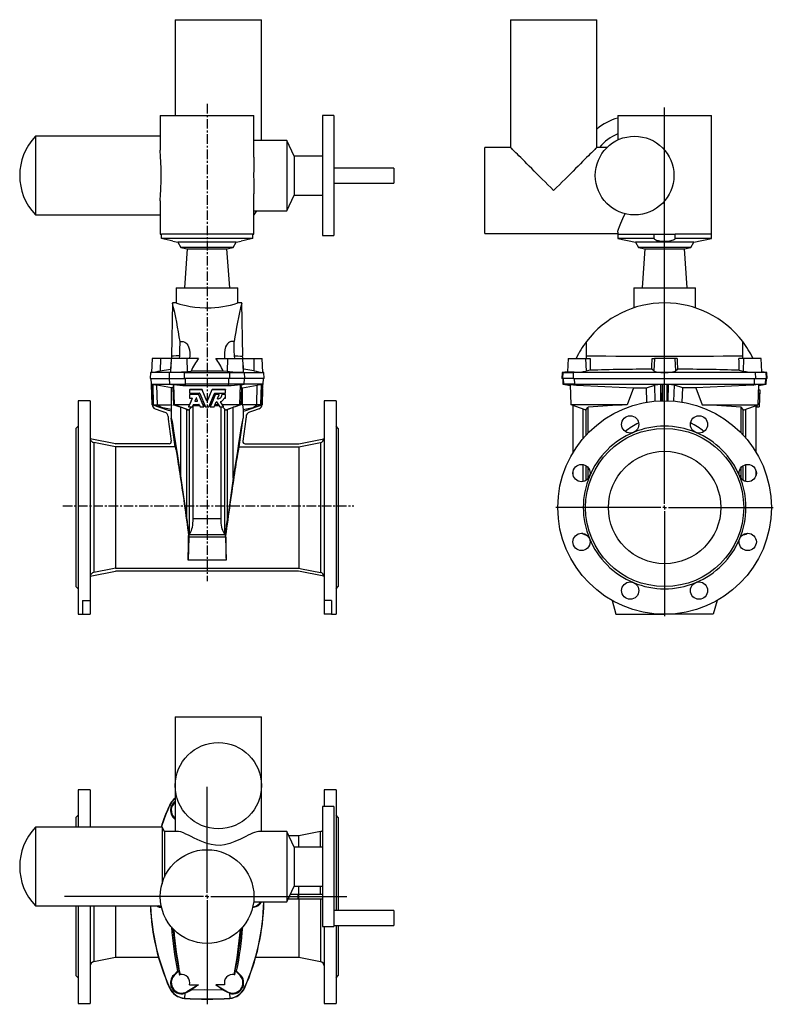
# Model space of a CAD drawing. Extents: x -9.7 to 29.9, y -9 to 42.7.
import ezdxf

# ---------------------------------------------------------------- set-up
doc = ezdxf.new("R2010")
doc.units = 0
doc.linetypes.add('CENTERX2', pattern=[0.8, 0.5, -0.1, 0.1, -0.1])
doc.layers.get('0').update_dxf_attribs({"linetype": 'CONTINUOUS'})
doc.layers.add('FORMAT', color=7, linetype='CONTINUOUS')

# ---------------------------------------------------------------- blocks, each defined once
blk = doc.blocks.new('SW_CENTERMARKSYMBOL_0')
at = {"layer": 'FORMAT', "color": 0}
for p, q in [((0, 0.197), (0, 21.022)), ((-0.197, 0), (-5.709, 0)), ((0, 0), (-0.098, 0)), ((0, 0), (0, 0.098)), ((0, 0), (0, -0.098)), ((0, 0), (0.098, 0)), ((0.197, 0), (5.709, 0)), ((0, -0.197), (0, -5.709))]:
    blk.add_line(p, q, dxfattribs=at)
blk = doc.blocks.new('SW_CENTERMARKSYMBOL_1')
at = {"layer": 'FORMAT', "color": 0}
for p, q in [((0, 0.197), (0, 5.767)), ((-0.197, 0), (-7.483, 0)), ((0, 0), (-0.098, 0)), ((0, 0), (0, 0.098)), ((0, 0), (0, -0.098)), ((0, 0), (0.098, 0)), ((0.197, 0), (7.344, 0)), ((0, -0.197), (0, -5.662))]:
    blk.add_line(p, q, dxfattribs=at)

msp = doc.modelspace()

# ---------------------------------------------------------------- linework, layer by layer
at = {"color": 7, "linetype": 'CONTINUOUS'}
for p, q in [((-1.486, 42.699), (-1.486, 37.66)), ((-1.486, 42.699), (3.042, 42.699)), ((3.042, 36.359), (3.042, 42.699)), ((16.126, 42.699), (16.126, 35.986)), ((16.126, 42.699), (20.654, 42.699)), ((20.654, 35.986), (20.654, 42.699)), ((-2.273, 37.66), (-2.273, 35.847)), ((-2.273, 37.66), (2.648, 37.66)), ((2.648, 35.469), (2.648, 37.66)), ((6.841, 37.66), (6.25, 37.66)), ((6.25, 37.66), (6.25, 31.36)), ((6.841, 37.66), (6.841, 31.36)), ((21.756, 37.66), (21.756, 36.378)), ((21.756, 37.66), (26.678, 37.66)), ((26.678, 31.439), (26.678, 37.66)), ((-2.273, 36.577), (-8.826, 36.577)), ((-8.826, 36.577), (-8.826, 32.443)), ((4.375, 36.359), (2.648, 36.359)), ((4.757, 35.536), (4.375, 36.359)), ((4.375, 36.359), (4.375, 32.662)), ((16.126, 35.986), (14.768, 35.986)), ((14.768, 31.459), (14.768, 35.986)), ((21.196, 35.986), (20.654, 35.986)), ((6.25, 35.536), (4.757, 35.536)), ((4.757, 35.536), (4.757, 33.484)), ((9.991, 34.904), (6.841, 34.904)), ((9.991, 34.904), (9.991, 34.116)), ((6.841, 34.116), (9.991, 34.116)), ((-2.273, 33.178), (-2.273, 31.439)), ((2.648, 31.439), (2.648, 33.552)), ((4.375, 32.662), (4.757, 33.484)), ((4.757, 33.484), (6.25, 33.484)), ((2.648, 32.662), (2.778, 32.662)), ((2.778, 32.662), (4.375, 32.662)), ((-8.826, 32.443), (-2.273, 32.443)), ((-2.273, 31.439), (-2.211, 31.439)), ((-2.211, 31.203), (-2.211, 31.439)), ((2.586, 31.203), (-2.211, 31.203)), ((-1.604, 31.061), (-1.347, 31.006)), ((1.722, 31.006), (1.979, 31.061)), ((2.586, 31.439), (2.648, 31.439)), ((2.586, 31.203), (2.586, 31.439)), ((6.25, 31.36), (6.841, 31.36)), ((14.768, 31.459), (21.756, 31.459)), ((21.756, 31.542), (21.756, 31.439)), ((21.756, 31.439), (21.756, 31.203)), ((21.756, 31.203), (22.682, 31.006)), ((23.669, 31.203), (21.756, 31.203)), ((23.669, 31.203), (23.668, 31.191)), ((23.669, 31.439), (24.765, 31.439)), ((23.669, 31.203), (23.669, 31.439)), ((24.765, 31.203), (24.765, 31.439)), ((24.766, 31.191), (24.765, 31.203)), ((26.678, 31.203), (24.765, 31.203)), ((25.751, 31.006), (26.678, 31.203)), ((26.678, 31.203), (26.678, 31.439)), ((-1.347, 31.006), (-1.188, 30.731)), ((1.722, 31.006), (-1.347, 31.006)), ((-1.188, 30.731), (-0.856, 30.66)), ((1.563, 30.731), (-1.188, 30.731)), ((-0.856, 30.66), (-1, 28.605)), ((-0.856, 30.66), (1.231, 30.66)), ((1.231, 30.66), (1.563, 30.731)), ((1.374, 28.605), (1.231, 30.66)), ((1.563, 30.731), (1.722, 31.006)), ((22.682, 31.006), (22.842, 30.731)), ((24.217, 31.006), (22.682, 31.006)), ((22.842, 30.731), (23.174, 30.66)), ((24.217, 30.731), (22.842, 30.731)), ((23.174, 30.66), (23.03, 28.605)), ((23.174, 30.66), (25.26, 30.66)), ((25.751, 31.006), (24.217, 31.006)), ((25.592, 30.731), (24.217, 30.731)), ((25.26, 30.66), (25.592, 30.731)), ((25.404, 28.605), (25.26, 30.66)), ((25.592, 30.731), (25.751, 31.006)), ((-1.435, 28.605), (-1.435, 27.817)), ((-1.435, 28.605), (1.81, 28.605)), ((1.81, 27.817), (1.81, 28.605)), ((22.595, 28.605), (22.595, 27.557)), ((22.595, 28.605), (25.839, 28.605)), ((25.839, 27.555), (25.839, 28.605)), ((-1.632, 27.817), (-1.681, 25.013)), ((-1.433, 27.817), (-1.631, 27.817)), ((2.006, 27.817), (1.81, 27.817)), ((2.056, 25.013), (2.007, 27.817)), ((-2.699, 24.904), (-2.738, 24.165)), ((-2.268, 24.904), (-2.699, 24.904)), ((-1.695, 24.904), (-2.268, 24.904)), ((-1.695, 24.904), (-1.733, 24.181)), ((-0.879, 24.904), (-1.695, 24.904)), ((-1.262, 24.904), (-1.247, 25.043)), ((-0.264, 24.904), (-0.879, 24.904)), ((0.639, 24.904), (1.254, 24.904)), ((1.254, 24.904), (2.07, 24.904)), ((1.637, 24.904), (1.622, 25.043)), ((2.108, 24.181), (2.07, 24.904)), ((2.07, 24.904), (2.643, 24.904)), ((2.643, 24.904), (3.074, 24.904)), ((3.113, 24.165), (3.074, 24.904)), ((19.145, 24.904), (19.108, 24.19)), ((19.145, 24.904), (20.067, 24.904)), ((20.067, 24.904), (20.313, 24.904)), ((20.108, 24.904), (20.112, 25.043)), ((23.56, 24.904), (23.685, 24.904)), ((24.749, 24.904), (23.685, 24.904)), ((24.874, 24.904), (24.749, 24.904)), ((28.367, 24.904), (28.12, 24.904)), ((28.326, 24.904), (28.322, 25.043)), ((29.289, 24.904), (28.367, 24.904)), ((29.326, 24.19), (29.289, 24.904)), ((-2.275, 24.244), (-1.738, 24.337)), ((-1.738, 24.337), (-1.725, 24.335)), ((2.113, 24.337), (2.1, 24.335)), ((2.65, 24.244), (2.113, 24.337)), ((23.651, 24.244), (23.542, 24.337)), ((24.783, 24.244), (24.892, 24.337)), ((-2.788, 24.156), (-2.805, 23.841)), ((-2.805, 23.841), (-1.794, 23.841)), ((-2.737, 24.165), (-2.788, 24.156)), ((-1.779, 24.156), (-2.788, 24.156)), ((-2.767, 23.841), (-2.751, 23.543)), ((-1.794, 23.841), (-1.001, 23.841)), ((-1, 24.156), (-1.779, 24.156)), ((1.376, 23.841), (-1.001, 23.841)), ((-1, 24.156), (1.375, 24.156)), ((-0.981, 24.2), (-0.861, 24.211)), ((-0.861, 24.211), (-0.657, 24.234)), ((1.236, 24.211), (1.032, 24.234)), ((1.356, 24.2), (1.236, 24.211)), ((1.375, 24.156), (2.154, 24.156)), ((2.169, 23.841), (1.376, 23.841)), ((2.154, 24.156), (3.163, 24.156)), ((3.18, 23.841), (2.169, 23.841)), ((3.163, 24.156), (3.112, 24.165)), ((3.126, 23.543), (3.142, 23.841)), ((3.18, 23.841), (3.163, 24.156)), ((18.84, 24.156), (18.823, 23.841)), ((18.868, 23.841), (18.823, 23.841)), ((19.109, 24.203), (18.84, 24.156)), ((18.84, 24.156), (18.885, 24.156)), ((18.863, 23.841), (18.878, 23.543)), ((19.428, 23.841), (18.868, 23.841)), ((18.885, 24.156), (19.435, 24.156)), ((19.428, 23.841), (29.005, 23.841)), ((28.999, 24.156), (19.435, 24.156)), ((20.299, 24.281), (20.092, 24.235)), ((28.135, 24.281), (28.342, 24.235)), ((29.549, 24.156), (28.999, 24.156)), ((29.005, 23.841), (29.566, 23.841)), ((29.594, 24.156), (29.325, 24.203)), ((29.549, 24.156), (29.594, 24.156)), ((29.556, 23.543), (29.571, 23.841)), ((29.611, 23.841), (29.566, 23.841)), ((29.611, 23.841), (29.594, 24.156)), ((-2.751, 23.543), (-2.737, 23.54)), ((-2.751, 23.543), (-1.766, 23.543)), ((-2.671, 23.529), (-2.737, 23.54)), ((-2.692, 22.463), (-2.737, 23.54)), ((-2.728, 23.322), (-2.697, 22.465)), ((-2.669, 23.528), (-2.671, 23.529)), ((-2.671, 23.529), (-2.64, 22.463)), ((-1.674, 23.36), (-2.444, 23.491)), ((-1.766, 23.543), (-0.948, 23.543)), ((-1.676, 22.463), (-1.674, 23.36)), ((-1.618, 23.365), (-1.674, 23.36)), ((-1.618, 23.365), (-1.581, 22.463)), ((-1.566, 23.535), (-1.571, 23.505)), ((-1.529, 22.463), (-1.566, 23.535)), ((1.323, 23.543), (-0.948, 23.543)), ((2.141, 23.543), (1.323, 23.543)), ((1.904, 22.463), (1.941, 23.535)), ((1.941, 23.535), (1.946, 23.505)), ((1.993, 23.365), (1.956, 22.463)), ((1.993, 23.365), (2.049, 23.36)), ((2.049, 23.36), (2.819, 23.491)), ((2.051, 22.463), (2.049, 23.36)), ((3.126, 23.543), (2.141, 23.543)), ((3.046, 23.529), (3.015, 22.463)), ((3.044, 23.528), (3.046, 23.529)), ((3.046, 23.529), (3.112, 23.54)), ((3.067, 22.463), (3.112, 23.54)), ((3.103, 23.322), (3.072, 22.465)), ((3.112, 23.54), (3.126, 23.543)), ((18.878, 23.543), (19.269, 23.474)), ((18.878, 23.543), (18.919, 23.543)), ((19.498, 23.543), (18.919, 23.543)), ((19.267, 23.535), (19.583, 23.505)), ((19.304, 22.463), (19.267, 23.535)), ((19.498, 23.543), (28.936, 23.543)), ((22.578, 23.365), (22.25, 22.463)), ((22.578, 23.365), (23.261, 23.36)), ((23.261, 23.36), (23.7, 23.491)), ((23.292, 22.603), (23.261, 23.36)), ((24.019, 23.528), (24.031, 23.529)), ((24.061, 22.677), (24.031, 23.54)), ((24.099, 23.54), (24.099, 22.678)), ((24.335, 23.54), (24.335, 22.678)), ((24.373, 22.677), (24.403, 23.54)), ((24.415, 23.528), (24.403, 23.529)), ((25.173, 23.36), (24.734, 23.491)), ((25.142, 22.603), (25.173, 23.36)), ((25.856, 23.365), (25.173, 23.36)), ((25.856, 23.365), (26.184, 22.463)), ((29.167, 23.535), (28.851, 23.505)), ((28.936, 23.543), (29.515, 23.543)), ((29.129, 22.463), (29.167, 23.535)), ((29.165, 23.474), (29.556, 23.543)), ((29.556, 23.543), (29.515, 23.543)), ((-0.603, 22.799), (-0.782, 22.366)), ((-0.603, 22.801), (-0.743, 22.463)), ((-0.732, 23.252), (-0.732, 23.25)), ((-0.732, 23.25), (-0.732, 23.08)), ((-0.732, 22.994), (-0.732, 22.992)), ((-0.732, 22.992), (-0.732, 22.822)), ((-0.077, 23.262), (-0.722, 23.262)), ((-0.077, 23.26), (-0.722, 23.26)), ((-0.722, 23.071), (-0.203, 23.071)), ((-0.25, 23.003), (-0.722, 23.003)), ((-0.25, 23.001), (-0.722, 23.001)), ((-0.722, 22.812), (-0.611, 22.812)), ((-0.39, 22.819), (-0.45, 22.673)), ((-0.312, 22.673), (-0.372, 22.819)), ((-0.019, 22.463), (-0.241, 22.997)), ((0.02, 22.366), (-0.241, 22.995)), ((-0.194, 23.065), (0.098, 22.359)), ((0.179, 22.66), (-0.068, 23.256)), ((0.179, 22.658), (-0.068, 23.254)), ((0.443, 23.256), (0.196, 22.66)), ((0.443, 23.254), (0.196, 22.658)), ((0.277, 22.359), (0.569, 23.065)), ((0.616, 22.995), (0.355, 22.366)), ((0.616, 22.997), (0.394, 22.463)), ((1.148, 23.262), (0.452, 23.262)), ((1.148, 23.26), (0.452, 23.26)), ((0.578, 23.071), (1.148, 23.071)), ((0.809, 23.003), (0.625, 23.003)), ((0.809, 23.001), (0.625, 23.001)), ((0.735, 22.789), (0.817, 22.988)), ((0.818, 22.992), (0.818, 22.994)), ((0.959, 22.994), (0.959, 22.992)), ((1.148, 23.003), (0.969, 23.003)), ((1.148, 23.001), (0.969, 23.001)), ((1.094, 22.812), (1.148, 22.812)), ((1.158, 23.252), (1.158, 23.25)), ((1.158, 23.08), (1.158, 23.25)), ((1.158, 22.994), (1.158, 22.992)), ((1.158, 22.822), (1.158, 22.992)), ((29.142, 22.814), (29.201, 22.812)), ((29.148, 23.003), (29.207, 23.001)), ((29.151, 23.073), (29.21, 23.071)), ((29.157, 23.262), (29.216, 23.26)), ((29.2, 22.799), (29.185, 22.366)), ((29.207, 22.992), (29.201, 22.822)), ((29.21, 23.065), (29.207, 23.001)), ((29.216, 23.25), (29.21, 23.08)), ((-5.954, 22.679), (-6.584, 22.679)), ((-6.584, 22.679), (-6.584, 11.459)), ((-5.954, 22.679), (-5.954, 12.18)), ((-1.848, 22.161), (-2.692, 22.463)), ((-2.64, 22.463), (-2.632, 22.463)), ((-2.368, 22.365), (-2.64, 22.463)), ((-2.632, 22.463), (-2.426, 22.463)), ((-2.541, 22.251), (-2.198, 22.128)), ((-2.426, 22.463), (-1.676, 22.463)), ((-1.702, 22.222), (-2.229, 22.319)), ((-1.581, 22.463), (-1.529, 22.463)), ((-0.743, 22.463), (-1.529, 22.463)), ((-0.804, 22.194), (-1.529, 22.463)), ((-0.881, 22.222), (-1.19, 22.334)), ((-1.19, 18.612), (-1.19, 22.334)), ((-0.783, 22.367), (-0.783, 22.362)), ((-0.753, 22.441), (-0.782, 22.37)), ((-0.774, 22.353), (-0.589, 22.353)), ((-0.753, 22.441), (-0.743, 22.463)), ((-0.615, 22.353), (-0.739, 22.229)), ((-0.581, 22.359), (-0.531, 22.479)), ((-0.545, 22.423), (-0.56, 22.408)), ((-0.545, 22.423), (-0.208, 22.423)), ((-0.545, 16.475), (-0.545, 22.423)), ((-0.225, 22.463), (-0.538, 22.463)), ((-0.522, 22.485), (-0.24, 22.485)), ((-0.442, 22.662), (-0.321, 22.662)), ((-0.442, 22.66), (-0.321, 22.66)), ((-0.232, 22.479), (-0.182, 22.359)), ((-0.173, 22.353), (0.011, 22.353)), ((-0.019, 22.463), (-0.01, 22.441)), ((0.055, 22.463), (-0.019, 22.463)), ((0.02, 22.37), (-0.01, 22.441)), ((-0.002, 22.423), (0.072, 22.423)), ((0.021, 22.362), (0.021, 22.367)), ((0.107, 22.353), (0.268, 22.353)), ((0.303, 22.423), (0.377, 22.423)), ((0.394, 22.463), (0.32, 22.463)), ((0.354, 22.367), (0.354, 22.362)), ((0.384, 22.441), (0.355, 22.37)), ((0.364, 22.353), (0.548, 22.353)), ((0.384, 22.441), (0.394, 22.463)), ((0.557, 22.359), (0.665, 22.621)), ((0.583, 22.423), (0.809, 22.423)), ((0.784, 22.463), (0.6, 22.463)), ((0.682, 22.623), (0.851, 22.357)), ((0.859, 22.353), (1.043, 22.353)), ((0.992, 22.463), (0.89, 22.622)), ((1.051, 22.368), (0.89, 22.62)), ((0.92, 16.475), (0.92, 22.353)), ((0.99, 22.353), (1.114, 22.229)), ((1.904, 22.463), (0.992, 22.463)), ((0.992, 22.463), (1.007, 22.441)), ((1.051, 22.372), (1.007, 22.441)), ((1.053, 22.362), (1.053, 22.367)), ((1.179, 22.194), (1.904, 22.463)), ((1.256, 22.222), (1.565, 22.334)), ((1.565, 18.612), (1.565, 22.334)), ((1.956, 22.463), (1.904, 22.463)), ((2.801, 22.463), (2.051, 22.463)), ((2.077, 22.222), (2.604, 22.319)), ((2.223, 22.161), (3.067, 22.463)), ((2.916, 22.251), (2.573, 22.128)), ((2.743, 22.365), (3.015, 22.463)), ((3.007, 22.463), (2.801, 22.463)), ((3.015, 22.463), (3.007, 22.463)), ((6.959, 22.679), (6.329, 22.679)), ((6.329, 22.679), (6.329, 12.18)), ((6.959, 22.679), (6.959, 11.459)), ((22.25, 22.463), (19.304, 22.463)), ((20.043, 22.194), (19.304, 22.463)), ((19.414, 19.968), (19.414, 22.423)), ((20.089, 22.222), (20.201, 22.334)), ((20.201, 20.987), (20.201, 22.334)), ((26.184, 22.463), (29.129, 22.463)), ((28.233, 20.987), (28.233, 22.334)), ((28.345, 22.222), (28.233, 22.334)), ((28.391, 22.194), (29.129, 22.463)), ((29.02, 19.968), (29.02, 22.423)), ((29.07, 22.441), (29.067, 22.37)), ((29.067, 22.357), (29.185, 22.353)), ((-2.198, 22.128), (-2.044, 22.082)), ((-1.86, 21.845), (-1.86, 21.784)), ((-1.702, 22.135), (-1.848, 22.161)), ((-1.702, 22.222), (-1.702, 22.135)), ((-1.702, 22.135), (-1.702, 21.768)), ((-1.489, 20.256), (-1.702, 21.768)), ((1.864, 20.256), (2.077, 21.768)), ((2.077, 22.222), (2.077, 22.135)), ((2.077, 22.135), (2.223, 22.161)), ((2.077, 22.135), (2.077, 21.768)), ((2.235, 21.845), (2.235, 21.784)), ((2.573, 22.128), (2.419, 22.082)), ((-6.584, 21.341), (-6.702, 21.223)), ((-6.702, 21.223), (-6.702, 12.916)), ((-1.854, 21.706), (-1.692, 20.55)), ((2.229, 21.706), (2.067, 20.55)), ((7.077, 21.223), (6.959, 21.341)), ((7.077, 21.223), (7.077, 12.916)), ((-4.623, 20.418), (-5.952, 20.676)), ((-4.627, 20.256), (-5.763, 20.477)), ((-4.627, 20.256), (-4.627, 13.882)), ((-1.489, 20.256), (-4.627, 20.256)), ((-1.809, 20.416), (-4.6, 20.416)), ((1.864, 20.256), (5.002, 20.256)), ((2.184, 20.416), (4.975, 20.416)), ((4.998, 20.418), (6.327, 20.676)), ((5.002, 20.256), (6.138, 20.477)), ((5.002, 20.256), (5.002, 13.882)), ((20.201, 18.612), (20.201, 19.165)), ((28.233, 18.612), (28.233, 19.165)), ((19.414, 18.764), (19.414, 18.99)), ((20.29, 18.763), (20.201, 18.612)), ((28.144, 18.763), (28.233, 18.612)), ((29.02, 18.764), (29.02, 18.99)), ((-1.19, 18.612), (-0.881, 16.427)), ((1.565, 18.612), (1.256, 16.427)), ((20.201, 18.612), (20.2, 18.587)), ((28.233, 18.612), (28.234, 18.587)), ((-0.766, 15.598), (-0.787, 15.596)), ((-0.766, 15.598), (-0.772, 15.508)), ((-0.769, 15.639), (-0.766, 15.598)), ((1.144, 15.639), (1.141, 15.598)), ((1.141, 15.598), (1.162, 15.596)), ((1.141, 15.598), (1.147, 15.508)), ((19.948, 15.675), (19.867, 15.714)), ((20.012, 15.685), (20.006, 15.654)), ((20.056, 15.639), (20.13, 15.619)), ((28.378, 15.639), (28.304, 15.619)), ((28.422, 15.685), (28.428, 15.654)), ((28.486, 15.675), (28.567, 15.714)), ((-0.772, 15.508), (-0.808, 14.307)), ((1.147, 15.508), (-0.772, 15.508)), ((1.147, 15.508), (1.183, 14.307)), ((-5.952, 13.462), (-4.619, 13.721)), ((-4.627, 13.882), (5.002, 13.882)), ((4.979, 13.723), (-4.604, 13.723)), ((6.327, 13.462), (4.994, 13.721)), ((-6.702, 12.916), (-6.584, 12.797)), ((6.959, 12.797), (7.077, 12.916)), ((-6.348, 12.18), (-5.954, 12.18)), ((-6.348, 12.18), (-6.348, 11.459)), ((-5.954, 12.18), (-5.954, 11.459)), ((6.723, 12.18), (6.329, 12.18)), ((6.329, 12.18), (6.329, 11.459)), ((6.723, 12.18), (6.723, 11.459)), ((21.465, 12.18), (21.658, 11.459)), ((26.969, 12.18), (26.776, 11.459)), ((-6.584, 11.459), (-6.348, 11.459)), ((-6.348, 11.459), (-5.954, 11.459)), ((6.723, 11.459), (6.329, 11.459)), ((6.723, 11.459), (6.959, 11.459)), ((21.658, 11.459), (24.217, 11.459)), ((26.776, 11.459), (24.217, 11.459)), ((-1.486, 6.077), (-1.486, 2.454)), ((-1.486, 6.077), (0.778, 6.077)), ((0.778, 6.077), (3.042, 6.077)), ((3.042, 0.051), (3.042, 6.077)), ((-5.954, 2.238), (-6.584, 2.238)), ((-6.584, 2.238), (-6.584, 0.269)), ((-5.954, 2.238), (-5.954, 0.269)), ((-1.486, 2.454), (-1.486, 0.051)), ((6.959, 2.238), (6.329, 2.238)), ((6.329, 2.238), (6.329, 1.352)), ((6.959, 2.238), (6.959, -4.107)), ((6.841, 1.352), (6.25, 1.352)), ((6.25, 1.352), (6.25, -4.947)), ((6.841, 1.352), (6.841, -4.947)), ((-6.584, 0.899), (-6.702, 0.781)), ((-6.702, 0.781), (-6.702, 0.269)), ((-1.486, 0.669), (-1.568, 0.753)), ((-1.543, 0.777), (-1.486, 0.718)), ((7.077, 0.781), (6.959, 0.899)), ((7.077, 0.781), (7.077, -4.107)), ((-2.18, 0.269), (-8.826, 0.269)), ((-8.826, 0.269), (-8.826, -3.864)), ((-2.056, 0.051), (-2.18, 0.269)), ((-2.18, 0.269), (-2.18, -2.703)), ((-1.341, 0.051), (-2.056, 0.051)), ((-2.056, 0.051), (-2.056, -2.362)), ((4.375, 0.051), (2.899, 0.051)), ((4.757, -0.772), (4.375, 0.051)), ((4.375, 0.051), (4.375, -3.646)), ((6.138, 0.038), (5.002, -0.183)), ((5.002, -0.183), (4.484, -0.183)), ((5.002, -0.772), (5.002, -0.183)), ((6.25, -0.772), (4.757, -0.772)), ((4.757, -0.772), (4.757, -2.823)), ((4.375, -3.646), (4.757, -2.823)), ((4.757, -2.823), (6.25, -2.823)), ((5.002, -3.254), (5.002, -2.823)), ((4.448, -3.49), (4.975, -3.49)), ((4.557, -3.254), (4.975, -3.254)), ((4.975, -3.254), (4.998, -3.254)), ((4.975, -3.49), (4.998, -3.49)), ((4.998, -3.254), (6.25, -3.254)), ((4.998, -3.49), (6.25, -3.49)), ((5.002, -3.49), (5.002, -6.561)), ((-8.826, -3.864), (-2.224, -3.864)), ((-6.702, -3.864), (-6.702, -7.526)), ((-6.584, -3.864), (-6.584, -8.983)), ((-5.954, -3.864), (-5.954, -8.983)), ((-4.627, -3.864), (-4.627, -6.561)), ((-2.275, -3.938), (-2.196, -3.954)), ((-2.212, -3.916), (-2.268, -3.905)), ((2.65, -3.938), (2.572, -3.954)), ((2.587, -3.916), (2.643, -3.905)), ((2.633, -3.646), (4.375, -3.646)), ((9.991, -4.107), (6.841, -4.107)), ((9.991, -4.107), (9.991, -4.894)), ((6.25, -4.947), (6.841, -4.947)), ((6.329, -4.947), (6.329, -8.983)), ((6.841, -4.894), (9.991, -4.894)), ((6.959, -4.894), (6.959, -8.983)), ((7.077, -4.894), (7.077, -7.526)), ((-5.763, -6.782), (-4.627, -6.561)), ((-4.627, -6.561), (-2.368, -6.561)), ((2.742, -6.561), (5.002, -6.561)), ((5.002, -6.561), (6.138, -6.782)), ((-6.702, -7.526), (-6.584, -7.644)), ((-1.364, -7.29), (-1.568, -7.498)), ((-1.543, -7.522), (-1.305, -7.276)), ((-1.262, -7.481), (-1.247, -7.477)), ((1.637, -7.481), (1.622, -7.477)), ((1.917, -7.522), (1.68, -7.276)), ((1.739, -7.29), (1.943, -7.498)), ((6.959, -7.644), (7.077, -7.526)), ((-0.264, -8.016), (-0.879, -8.371)), ((-0.734, -8.016), (-0.264, -8.016)), ((1.109, -8.016), (0.639, -8.016)), ((0.639, -8.016), (1.254, -8.371)), ((-0.981, -8.455), (-0.861, -8.403)), ((-0.861, -8.403), (-0.657, -8.284)), ((1.236, -8.403), (1.032, -8.284)), ((1.356, -8.455), (1.236, -8.403)), ((-6.584, -8.983), (-5.954, -8.983)), ((6.329, -8.983), (6.959, -8.983))]:
    msp.add_line(p, q, dxfattribs=at)
at = {"color": 8, "linetype": 'CONTINUOUS'}
for p, q in [((2.586, 31.439), (-2.211, 31.439)), ((21.756, 31.439), (23.669, 31.439)), ((26.678, 31.439), (24.765, 31.439)), ((-2.268, 24.904), (-2.275, 24.244)), ((-0.879, 24.904), (-0.861, 24.211)), ((1.254, 24.904), (1.236, 24.211)), ((2.643, 24.904), (2.65, 24.244)), ((20.067, 24.904), (20.092, 24.235)), ((23.685, 24.904), (23.651, 24.244)), ((24.749, 24.904), (24.783, 24.244)), ((28.367, 24.904), (28.342, 24.235)), ((-1.794, 23.841), (-1.779, 24.156)), ((-1.766, 23.543), (-1.78, 23.841)), ((-1.692, 24.173), (-1.779, 24.156)), ((-1.001, 23.841), (-1, 24.156)), ((-0.981, 24.2), (-1, 24.156)), ((-0.948, 23.543), (-0.949, 23.841)), ((1.323, 23.543), (1.324, 23.841)), ((1.356, 24.2), (1.375, 24.156)), ((1.376, 23.841), (1.375, 24.156)), ((2.067, 24.173), (2.154, 24.156)), ((2.141, 23.543), (2.155, 23.841)), ((2.169, 23.841), (2.154, 24.156)), ((18.868, 23.841), (18.885, 24.156)), ((19.108, 24.195), (18.885, 24.156)), ((18.919, 23.543), (18.904, 23.841)), ((19.428, 23.841), (19.435, 24.156)), ((19.474, 24.173), (19.435, 24.156)), ((19.498, 23.543), (19.492, 23.841)), ((28.936, 23.543), (28.942, 23.841)), ((28.96, 24.173), (28.999, 24.156)), ((29.005, 23.841), (28.999, 24.156)), ((29.326, 24.195), (29.549, 24.156)), ((29.515, 23.543), (29.53, 23.841)), ((29.566, 23.841), (29.549, 24.156)), ((-2.632, 22.463), (-2.669, 23.528)), ((-2.426, 22.463), (-2.444, 23.491)), ((-1.571, 23.505), (-1.766, 23.543)), ((-0.923, 23.481), (-0.948, 23.543)), ((1.298, 23.481), (1.323, 23.543)), ((1.946, 23.505), (2.141, 23.543)), ((2.801, 22.463), (2.819, 23.491)), ((3.007, 22.463), (3.044, 23.528)), ((19.269, 23.481), (18.919, 23.543)), ((19.583, 23.505), (19.498, 23.543)), ((23.725, 22.658), (23.7, 23.491)), ((24.024, 22.676), (24.019, 23.528)), ((24.41, 22.676), (24.415, 23.528)), ((24.708, 22.658), (24.734, 23.491)), ((28.851, 23.505), (28.936, 23.543)), ((29.165, 23.481), (29.515, 23.543)), ((-0.722, 23.262), (-0.722, 23.26)), ((-0.722, 23.003), (-0.722, 23.001)), ((-0.603, 22.801), (-0.603, 22.799)), ((-0.25, 23.003), (-0.25, 23.001)), ((-0.241, 22.997), (-0.241, 22.995)), ((-0.077, 23.262), (-0.077, 23.26)), ((-0.068, 23.256), (-0.068, 23.254)), ((0.443, 23.256), (0.443, 23.254)), ((0.452, 23.262), (0.452, 23.26)), ((0.616, 22.997), (0.616, 22.995)), ((0.625, 23.003), (0.625, 23.001)), ((0.743, 22.778), (0.743, 22.776)), ((0.809, 23.003), (0.809, 23.001)), ((0.969, 23.003), (0.969, 23.001)), ((1.148, 23.262), (1.148, 23.26)), ((1.148, 23.003), (1.148, 23.001)), ((29.141, 22.801), (29.2, 22.799)), ((29.142, 22.824), (29.201, 22.822)), ((29.148, 22.994), (29.207, 22.992)), ((29.151, 23.082), (29.21, 23.08)), ((29.151, 23.067), (29.21, 23.065)), ((29.157, 23.252), (29.216, 23.25)), ((-2.368, 22.365), (-2.632, 22.463)), ((-2.229, 22.319), (-2.426, 22.463)), ((-0.782, 22.37), (-0.782, 22.366)), ((-0.442, 22.662), (-0.442, 22.66)), ((-0.321, 22.662), (-0.321, 22.66)), ((0.02, 22.37), (0.02, 22.366)), ((0.179, 22.66), (0.179, 22.658)), ((0.196, 22.66), (0.196, 22.658)), ((0.355, 22.37), (0.355, 22.366)), ((0.89, 22.622), (0.89, 22.62)), ((1.051, 22.372), (1.051, 22.368)), ((2.604, 22.319), (2.801, 22.463)), ((2.743, 22.365), (3.007, 22.463)), ((29.067, 22.37), (29.185, 22.366)), ((-0.881, 16.427), (-0.881, 22.222)), ((-0.739, 15.675), (-0.739, 22.229)), ((1.114, 15.675), (1.114, 22.229)), ((1.256, 16.427), (1.256, 22.222)), ((19.948, 20.709), (19.948, 22.229)), ((20.089, 20.868), (20.089, 22.222)), ((28.345, 20.868), (28.345, 22.222)), ((28.486, 20.709), (28.486, 22.229)), ((-5.763, 20.477), (-5.763, 13.661)), ((6.138, 20.477), (6.138, 13.661)), ((19.948, 18.435), (19.948, 19.32)), ((20.089, 18.491), (20.089, 19.263)), ((28.345, 18.491), (28.345, 19.263)), ((28.486, 18.435), (28.486, 19.32)), ((0.92, 16.475), (-0.545, 16.475)), ((1.144, 15.639), (-0.769, 15.639)), ((19.948, 15.675), (19.948, 15.704)), ((28.486, 15.675), (28.486, 15.704)), ((1.183, 14.307), (-0.808, 14.307)), ((-1.794, 1.416), (-1.779, 1.41)), ((-1.692, 1.371), (-1.779, 1.41)), ((-1.543, 0.777), (-1.568, 0.753)), ((6.138, -0.772), (6.138, 0.038)), ((6.138, -3.254), (6.138, -2.823)), ((4.975, -3.49), (4.975, -3.254)), ((4.998, -3.49), (4.998, -3.254)), ((6.138, -3.49), (6.138, -6.782)), ((-5.763, -3.864), (-5.763, -6.782)), ((-2.268, -3.905), (-2.275, -3.938)), ((2.643, -3.905), (2.65, -3.938)), ((-1.543, -7.522), (-1.568, -7.498)), ((1.917, -7.522), (1.943, -7.498)), ((-1.794, -8.161), (-1.779, -8.154)), ((-1.692, -8.116), (-1.779, -8.154)), ((2.067, -8.116), (2.154, -8.154)), ((2.169, -8.161), (2.154, -8.154)), ((-1.001, -8.721), (-1, -8.705)), ((-0.981, -8.455), (-1, -8.705)), ((-0.879, -8.371), (-0.861, -8.403)), ((1.254, -8.371), (1.236, -8.403)), ((1.356, -8.455), (1.375, -8.705)), ((1.376, -8.721), (1.375, -8.705))]:
    msp.add_line(p, q, dxfattribs=at)
at = {"color": 7, "linetype": 'CONTINUOUS'}
for points in [[(-2.272, 33.178), (-2.273, 33.236), (-2.263, 33.485), (-2.247, 33.781), (-2.238, 33.941), (-2.231, 34.105), (-2.226, 34.275), (-2.224, 34.446), (-2.224, 34.623), (-2.228, 34.799), (-2.233, 34.965), (-2.241, 35.128), (-2.25, 35.291), (-2.259, 35.449), (-2.266, 35.598), (-2.272, 35.74), (-2.273, 35.847)], [(18.39, 33.723), (18.239, 33.874), (18.088, 34.024), (17.939, 34.174), (17.792, 34.321), (17.648, 34.465), (17.506, 34.606), (17.369, 34.744), (17.237, 34.876), (17.109, 35.004), (16.987, 35.126), (16.872, 35.241), (16.763, 35.35), (16.661, 35.451), (16.568, 35.545), (16.482, 35.631), (16.405, 35.708), (16.337, 35.776), (16.278, 35.835), (16.228, 35.885), (16.188, 35.925), (16.158, 35.955), (16.138, 35.975), (16.128, 35.985), (16.126, 35.986)], [(20.654, 35.986), (20.653, 35.985), (20.643, 35.975), (20.622, 35.955), (20.592, 35.925), (20.552, 35.885), (20.503, 35.835), (20.444, 35.776), (20.375, 35.708), (20.298, 35.631), (20.213, 35.545), (20.119, 35.451), (20.017, 35.35), (19.909, 35.241), (19.793, 35.126), (19.671, 35.004), (19.544, 34.876), (19.411, 34.744), (19.274, 34.606), (19.133, 34.465), (18.988, 34.321), (18.841, 34.174), (18.692, 34.024), (18.541, 33.874), (18.39, 33.723)], [(2.647, 35.469), (2.648, 35.388), (2.642, 35.12), (2.636, 34.828), (2.633, 34.522), (2.635, 34.207), (2.642, 33.911), (2.648, 33.624), (2.647, 33.552)], [(2.778, 32.662), (2.712, 32.546), (2.648, 32.447)], [(21.76, 31.542), (21.76, 31.58), (21.791, 31.691), (21.846, 31.835), (21.923, 32.011), (22.029, 32.246), (22.141, 32.511)], [(23.667, 31.183), (23.682, 31.163), (23.713, 31.143), (23.758, 31.124), (23.817, 31.106), (23.889, 31.09), (23.969, 31.077), (24.057, 31.067), (24.217, 31.061), (24.307, 31.063), (24.395, 31.069), (24.477, 31.079), (24.553, 31.091), (24.62, 31.107), (24.676, 31.124), (24.721, 31.143), (24.751, 31.163), (24.767, 31.183)], [(-1.433, 27.817), (-1.435, 27.817), (-1.409, 27.809), (-1.344, 27.789), (-1.238, 27.759), (-1.095, 27.721), (-0.914, 27.678), (-0.7, 27.635), (-0.453, 27.597), (-0.196, 27.57), (0.082, 27.557), (0.187, 27.555)], [(-1.247, 25.043), (-1.242, 25.321), (-1.234, 25.785)], [(-1.234, 25.785), (-1.156, 25.796), (-1.066, 25.785), (-0.985, 25.752), (-0.931, 25.716), (-0.885, 25.673), (-0.827, 25.596), (-0.785, 25.512), (-0.738, 25.356), (-0.719, 25.192), (-0.72, 25.049), (-0.734, 24.904)], [(1.609, 25.785), (1.531, 25.796), (1.441, 25.785), (1.36, 25.752), (1.306, 25.716), (1.26, 25.673), (1.202, 25.596), (1.16, 25.512), (1.113, 25.356), (1.094, 25.192), (1.095, 25.049), (1.109, 24.904)], [(1.622, 25.043), (1.617, 25.321), (1.609, 25.785)], [(20.112, 25.043), (20.113, 25.321), (20.114, 25.785)], [(28.322, 25.043), (28.321, 25.321), (28.319, 25.785)], [(-1.247, 25.043), (-1.435, 25.03), (-1.571, 25.021), (-1.632, 25.017), (-1.669, 25.014), (-1.681, 25.013), (-1.681, 25.013)], [(1.622, 25.043), (1.81, 25.03), (1.946, 25.021), (2.007, 25.017), (2.044, 25.014), (2.056, 25.013), (2.056, 25.013)], [(-1.731, 24.181), (-1.732, 24.179), (-1.719, 24.174), (-1.692, 24.173)], [(1.032, 24.234), (0.069, 24.238), (-0.657, 24.234)], [(2.106, 24.181), (2.107, 24.179), (2.094, 24.174), (2.067, 24.173)], [(19.474, 24.173), (19.422, 24.172), (19.34, 24.173), (19.267, 24.174), (19.206, 24.176), (19.159, 24.179), (19.126, 24.183), (19.11, 24.187), (19.11, 24.19)], [(23.651, 24.244), (23.677, 24.228), (23.718, 24.213), (23.775, 24.199), (23.844, 24.188), (23.928, 24.178), (24.02, 24.17), (24.113, 24.166), (24.208, 24.165), (24.304, 24.166), (24.398, 24.169), (24.486, 24.176), (24.567, 24.184), (24.638, 24.195), (24.698, 24.208), (24.745, 24.223), (24.776, 24.239), (24.783, 24.244)], [(28.96, 24.173), (29.011, 24.172), (29.094, 24.173), (29.167, 24.174), (29.228, 24.176), (29.275, 24.179), (29.308, 24.183), (29.324, 24.187), (29.324, 24.19)], [(-1.571, 23.505), (-1.594, 23.419), (-1.618, 23.365)], [(-0.923, 23.481), (0.006, 23.474), (1.298, 23.481)], [(1.946, 23.505), (1.969, 23.419), (1.993, 23.365)], [(19.583, 23.505), (21.08, 23.419), (22.578, 23.365)], [(24.099, 23.538), (24.036, 23.54), (24.031, 23.54)], [(24.335, 23.54), (24.217, 23.54), (24.099, 23.54)], [(24.335, 23.538), (24.398, 23.54), (24.403, 23.54)], [(28.851, 23.505), (27.354, 23.419), (25.856, 23.365)], [(-0.602, 22.804), (-0.602, 22.803), (-0.603, 22.801)], [(29.201, 22.812), (29.201, 22.812), (29.201, 22.811), (29.201, 22.81), (29.201, 22.808), (29.201, 22.806), (29.2, 22.804), (29.2, 22.801), (29.2, 22.799)], [(29.201, 22.822), (29.201, 22.82), (29.201, 22.818), (29.201, 22.816), (29.201, 22.815), (29.201, 22.814), (29.201, 22.813), (29.201, 22.812), (29.201, 22.812)], [(29.207, 23.001), (29.207, 23.001), (29.207, 23), (29.207, 22.999), (29.207, 22.998), (29.207, 22.997), (29.207, 22.995), (29.207, 22.993), (29.207, 22.992)], [(29.21, 23.08), (29.21, 23.078), (29.21, 23.077), (29.21, 23.075), (29.21, 23.073), (29.21, 23.072), (29.21, 23.071), (29.21, 23.071), (29.21, 23.071)], [(29.21, 23.071), (29.21, 23.071), (29.21, 23.07), (29.21, 23.07), (29.21, 23.069), (29.21, 23.068), (29.21, 23.067), (29.21, 23.066), (29.21, 23.065)], [(29.216, 23.26), (29.216, 23.259), (29.216, 23.259), (29.216, 23.258), (29.216, 23.257), (29.216, 23.255), (29.216, 23.254), (29.216, 23.252), (29.216, 23.25)], [(-1.676, 22.463), (-1.694, 22.343), (-1.702, 22.222)], [(-0.782, 22.37), (-0.783, 22.368), (-0.783, 22.367)], [(0.021, 22.367), (0.02, 22.368), (0.02, 22.37)], [(0.355, 22.37), (0.355, 22.368), (0.354, 22.367)], [(2.051, 22.463), (2.068, 22.343), (2.077, 22.222)], [(29.067, 22.37), (29.067, 22.368), (29.067, 22.366), (29.067, 22.363), (29.067, 22.361), (29.067, 22.36), (29.067, 22.358), (29.067, 22.357), (29.067, 22.357)], [(29.185, 22.366), (29.185, 22.364), (29.185, 22.362), (29.185, 22.359), (29.185, 22.357), (29.185, 22.355), (29.185, 22.354), (29.185, 22.353), (29.185, 22.353)], [(-1.702, 21.768), (-1.693, 21.757), (-1.671, 21.661), (-1.638, 21.479), (-1.593, 21.213), (-1.536, 20.861), (-1.467, 20.425), (-1.386, 19.904), (-1.294, 19.3), (-1.19, 18.612)], [(2.077, 21.768), (2.068, 21.757), (2.046, 21.661), (2.013, 21.479), (1.968, 21.213), (1.911, 20.861), (1.842, 20.425), (1.761, 19.904), (1.669, 19.3), (1.565, 18.612)], [(-1.489, 20.256), (-1.484, 20.241), (-1.476, 20.211), (-1.466, 20.168), (-1.454, 20.11), (-1.441, 20.039), (-1.425, 19.955), (-1.408, 19.857), (-1.389, 19.747), (-1.369, 19.625), (-1.347, 19.491), (-1.324, 19.346), (-1.3, 19.192), (-1.274, 19.027), (-1.248, 18.854), (-1.22, 18.673), (-1.192, 18.484), (-1.163, 18.289), (-1.134, 18.089), (-1.104, 17.884), (-1.074, 17.675), (-1.043, 17.464), (-1.013, 17.251), (-0.983, 17.037), (-0.953, 16.823), (-0.923, 16.61), (-0.895, 16.4), (-0.866, 16.192), (-0.839, 15.988), (-0.812, 15.789), (-0.787, 15.596)], [(1.864, 20.256), (1.858, 20.241), (1.851, 20.211), (1.841, 20.168), (1.829, 20.11), (1.816, 20.039), (1.8, 19.955), (1.783, 19.857), (1.764, 19.747), (1.744, 19.625), (1.722, 19.491), (1.699, 19.346), (1.675, 19.192), (1.649, 19.027), (1.623, 18.854), (1.595, 18.673), (1.567, 18.484), (1.538, 18.289), (1.509, 18.089), (1.479, 17.884), (1.449, 17.675), (1.418, 17.464), (1.388, 17.251), (1.358, 17.037), (1.328, 16.823), (1.298, 16.61), (1.27, 16.4), (1.241, 16.192), (1.214, 15.988), (1.187, 15.789), (1.162, 15.596)], [(-0.739, 15.675), (-0.702, 15.725), (-0.668, 15.788), (-0.637, 15.863), (-0.61, 15.948), (-0.587, 16.042), (-0.569, 16.144), (-0.556, 16.251), (-0.548, 16.362), (-0.545, 16.475)], [(1.114, 15.675), (1.077, 15.725), (1.043, 15.788), (1.012, 15.863), (0.985, 15.948), (0.962, 16.042), (0.944, 16.144), (0.931, 16.251), (0.923, 16.362), (0.92, 16.475)], [(-0.77, 15.654), (-0.766, 15.656), (-0.739, 15.675)], [(1.145, 15.654), (1.141, 15.656), (1.114, 15.675)], [(20.006, 15.654), (20, 15.656), (19.948, 15.675)], [(28.428, 15.654), (28.434, 15.656), (28.486, 15.675)], [(-4.627, 13.882), (-4.777, 13.853), (-5.763, 13.661)], [(5.002, 13.882), (5.152, 13.853), (6.138, 13.661)], [(2.899, 0.05), (2.895, 0.051), (2.795, 0.035), (2.671, -0.006), (2.572, -0.047), (2.465, -0.096), (2.347, -0.153), (2.221, -0.216), (1.95, -0.35), (1.648, -0.486), (1.388, -0.582), (1.249, -0.622), (1.106, -0.654), (0.874, -0.682), (0.632, -0.679), (0.402, -0.644), (0.175, -0.584), (-0.002, -0.522), (-0.171, -0.452), (-0.336, -0.377), (-0.494, -0.301), (-0.646, -0.225), (-0.789, -0.154), (-0.927, -0.087), (-1.053, -0.031), (-1.2, 0.024), (-1.322, 0.05), (-1.341, 0.048)], [(-2.268, -3.905), (-2.352, -3.88), (-2.387, -3.864)], [(-1.247, -7.477), (-1.242, -7.476), (-1.234, -7.475)], [(1.622, -7.477), (1.617, -7.476), (1.609, -7.475)], [(1.032, -8.284), (0.069, -8.282), (-0.657, -8.284)]]:
    msp.add_lwpolyline(points, dxfattribs=at)
for centre, radius in [((22.642, 34.51), 2.067), ((24.217, 17.069), 5.61), ((22.409, 21.434), 0.453), ((26.025, 21.434), 0.453), ((24.217, 17.069), 4.154), ((24.217, 17.069), 2.953), ((19.852, 18.877), 0.453), ((28.582, 18.877), 0.453), ((19.852, 15.261), 0.453), ((28.582, 15.261), 0.453), ((22.409, 12.704), 0.453), ((26.025, 12.704), 0.453), ((0.778, 2.454), 2.264), ((0.187, -3.372), 2.461)]:
    msp.add_circle(centre, radius, dxfattribs=at)
for centre, radius, start, end in [((22.642, 34.51), 3.15, 106.3348, 129.1424), ((-6.663, 34.51), 2.992, 136.3074, 223.6926), ((22.642, 34.51), 2.362, 112.0243, 141.3178), ((-3.854, 22.822), 8.54, 74.7254, 78.9119), ((4.229, 22.822), 8.54, 101.0881, 105.2746), ((-22.511, 22.672), 21.504, 8.323, 13.8301), ((0.136, 33.032), 5.476, 270.5379, 287.7929), ((22.886, 22.672), 21.504, 166.1699, 171.677), ((24.217, 22.659), 5.158, 37.3075, 142.6925), ((24.218, 22.659), 5.159, 142.6983, 154.2062), ((24.216, 22.659), 5.159, 25.7938, 37.3017), ((18.101, 22.66), 19.921, 173.2153, 173.532), ((2.733, 22.693), 3.724, 143.5861, 155.5619), ((-2.358, 22.693), 3.724, 24.4381, 36.4139), ((-17.726, 22.66), 19.921, 6.468, 6.7846), ((24.217, 309.981), 284.968, 269.17459, 270.82541), ((42.785, 24.08), 22.486, 177.9011, 179.488), ((-68.124, 27.625), 91.725, 357.94572, 358.29984), ((116.558, 27.625), 91.725, 181.70016, 182.05428), ((5.649, 24.08), 22.486, 0.512, 2.0989), ((17.936, 22.698), 19.742, 174.2604, 175.2363), ((-17.561, 22.698), 19.742, 4.7637, 5.7396), ((24.234, -109.713), 134.052, 90.29606, 91.68217), ((24.2, -109.713), 134.052, 88.31783, 89.70394), ((-14.805, 96.15), 72.99, 279.51641, 279.88425), ((-1.754, 35.047), 10.874, 270.3262, 274.077), ((2.129, 35.047), 10.874, 265.923, 269.6738), ((15.18, 96.15), 72.99, 260.11575, 260.48359), ((19.464, 27.378), 3.206, 270.1695, 281.2923), ((28.97, 27.378), 3.206, 258.7077, 269.8305), ((-6.99, -2.798), 26.679, 80.1899, 80.6787), ((-0.745, 29.45), 5.972, 262.0945, 268.2901), ((1.12, 29.45), 5.972, 271.7099, 277.9055), ((7.365, -2.798), 26.679, 99.3213, 99.8101), ((24.024, 22.124), 1.405, 90.2204, 103.3266), ((24.41, 22.124), 1.405, 76.6734, 89.7796), ((-0.722, 23.252), 0.00945, 89.9838, 179.9837), ((-0.722, 23.25), 0.00945, 89.9874, 179.9801), ((-0.722, 23.08), 0.00945, 180.0199, 270.0126), ((-0.722, 22.994), 0.00945, 89.9803, 179.9836), ((-0.722, 22.992), 0.00945, 89.9803, 179.9836), ((-0.722, 22.822), 0.00945, 180.0199, 270.0162), ((-0.611, 22.803), 0.00944, 337.5078, 90.0248), ((-0.381, 22.815), 0.00945, 22.527, 157.473), ((-0.25, 22.994), 0.00945, 22.5209, 90.0142), ((-0.25, 22.992), 0.00945, 22.5242, 90.0109), ((-0.203, 23.061), 0.00945, 22.5246, 90.0105), ((-0.077, 23.252), 0.00945, 22.5206, 90.0092), ((-0.077, 23.25), 0.00945, 22.5206, 90.0092), ((0.452, 23.252), 0.00945, 89.9908, 157.4794), ((0.452, 23.25), 0.00945, 89.9908, 157.4794), ((0.578, 23.061), 0.00945, 89.9895, 157.4754), ((0.625, 22.994), 0.00945, 89.9858, 157.4791), ((0.625, 22.992), 0.00945, 89.9891, 157.4758), ((0.744, 22.785), 0.00944, 157.5045, 267.7438), ((0.744, 22.787), 0.00945, 186.2807, 267.7348), ((0.752, 22.984), 0.208, 267.6983, 2.1253), ((0.752, 22.986), 0.208, 267.6987, 359.9821), ((0.809, 22.994), 0.00945, 0.015, 90.021), ((0.809, 22.992), 0.00944, 337.5032, 90.0293), ((0.752, 22.984), 0.378, 292.2402, 332.1528), ((0.969, 22.994), 0.00945, 89.9799, 179.984), ((0.969, 22.992), 0.00945, 89.9791, 182.1287), ((1.094, 22.803), 0.00945, 89.9907, 152.1494), ((1.148, 23.252), 0.00945, 0.0157, 90.0168), ((1.148, 23.25), 0.00945, 0.0193, 90.0132), ((1.148, 23.08), 0.00945, 269.9868, 359.9807), ((1.148, 22.994), 0.00945, 0.0157, 90.0203), ((1.148, 22.992), 0.00945, 0.0157, 90.0203), ((1.148, 22.822), 0.00945, 269.9832, 359.9808), ((-2.461, 22.473), 0.236, 182.0308, 250.2803), ((-1.801, 23.842), 1.581, 248.9873, 254.318), ((-7.313, 4.471), 18.883, 71.0787, 72.3289), ((-0.774, 22.362), 0.00944, 157.5078, 270.0248), ((-0.589, 22.362), 0.00945, 269.9916, 337.4787), ((-0.522, 22.476), 0.00945, 89.9906, 157.4796), ((-0.442, 22.669), 0.00944, 157.5032, 270.0293), ((-0.442, 22.671), 0.00945, 186.2789, 270.0201), ((-0.321, 22.669), 0.00944, 269.9709, 22.4966), ((-0.321, 22.671), 0.00945, 269.9796, 353.7216), ((-0.24, 22.476), 0.00945, 22.5209, 90.0089), ((-0.173, 22.362), 0.00945, 202.5204, 270.0094), ((0.011, 22.362), 0.00944, 269.9751, 22.4924), ((0.107, 22.362), 0.00945, 202.5206, 270.0091), ((0.187, 22.664), 0.00945, 202.5288, 337.4712), ((0.187, 22.662), 0.00945, 202.5288, 337.4712), ((0.268, 22.362), 0.00945, 269.9909, 337.4794), ((0.364, 22.362), 0.00944, 157.5076, 270.0249), ((0.548, 22.362), 0.00945, 269.9906, 337.4796), ((0.674, 22.618), 0.00945, 32.5253, 157.4696), ((0.859, 22.362), 0.00945, 212.5286, 269.9992), ((0.898, 22.625), 0.00944, 112.2264, 212.5106), ((0.898, 22.627), 0.00945, 186.2789, 212.5091), ((1.043, 22.362), 0.00944, 269.9713, 32.4996), ((1.043, 22.367), 0.00944, 0.0006, 32.5203), ((7.688, 4.471), 18.883, 107.6711, 108.9213), ((2.176, 23.842), 1.581, 285.682, 291.0127), ((2.836, 22.473), 0.236, 289.7197, 357.9692), ((23.86, -19.335), 41.829, 92.2061, 95.0184), ((24.574, -19.335), 41.829, 84.9816, 87.7939), ((-2.103, 21.846), 0.243, 359.6253, 75.8854), ((-1.302, 21.784), 0.557, 180.0004, 188.0004), ((8.517, 48.198), 27.624, 250.1111, 250.2803), ((-0.848, 22.353), 0.165, 285.4309, 311.1205), ((1.223, 22.353), 0.165, 228.8795, 254.5691), ((-8.142, 48.198), 27.624, 289.7197, 289.8889), ((1.677, 21.784), 0.557, 351.9996, 359.9996), ((2.478, 21.846), 0.243, 104.1146, 180.3747), ((19.996, 22.325), 0.139, 289.8669, 312.1717), ((28.438, 22.325), 0.139, 227.8283, 250.1331), ((24.473, 18.219), 3.67, 116.1659, 129.2402), ((24.217, 17.069), 4.272, 67.5, 112.5), ((23.961, 18.219), 3.67, 50.7598, 63.8341), ((-5.718, 20.711), 0.236, 180, 188.4657), ((6.093, 20.711), 0.236, 351.5476, 0), ((24.217, 17.069), 4.272, 112.5, 157.5), ((24.217, 17.069), 4.272, 22.5, 67.5), ((-5.718, 20.709), 0.236, 187.9699, 258.9814), ((-4.6, 20.534), 0.118, 259, 270), ((-1.809, 20.534), 0.118, 270, 8), ((2.184, 20.534), 0.118, 172, 270), ((4.975, 20.534), 0.118, 270, 281), ((6.093, 20.709), 0.236, 281.0186, 352.0301), ((24.217, 17.069), 4.272, 157.5, 202.5), ((24.217, 17.069), 4.272, 337.5, 22.5), ((325.646, 62.54), 329.766, 188.03827, 188.17402), ((-325.271, 62.54), 329.766, 351.82598, 351.96173), ((-67.018, 16.059), 66.233, 358.48501, 359.60021), ((-1.947, 15.55), 1.181, 4.3159, 5.0469), ((2.322, 15.55), 1.181, 174.9531, 175.6841), ((67.393, 16.059), 66.233, 180.39979, 181.51499), ((20.28, 16.475), 0.866, 251.5481, 255), ((28.154, 16.475), 0.866, 285, 288.4519), ((24.217, 17.069), 4.272, 202.5, 247.5), ((24.217, 17.069), 4.272, 292.5, 337.5), ((-5.718, 13.427), 0.236, 171.5476, 180), ((-5.718, 13.429), 0.236, 101.0165, 172.0321), ((-4.604, 13.644), 0.0787, 90, 101), ((4.979, 13.644), 0.0787, 79, 90), ((6.093, 13.429), 0.236, 7.9679, 78.9835), ((6.093, 13.427), 0.236, 0, 8.4657), ((24.217, 17.069), 4.272, 247.5, 292.5), ((-0.93, 1.034), 0.945, 126.0437, 156.1665), ((-0.93, 1.034), 0.928, 126.7886, 156.1665), ((-1.151, 1.155), 0.544, 127.9529, 224), ((-1.164, 1.163), 0.567, 124.5223, 158.4814), ((9.046, -3.372), 11.85, 156.1665, 162.1029), ((9.046, -3.372), 11.834, 156.1665, 162.0771), ((-1.156, 1.157), 0.577, 158.2608, 224.4791), ((-6.663, -1.797), 2.992, 136.3074, 223.6926), ((6.093, 0.269), 0.236, 281, 311.8103), ((9.046, -3.372), 11.85, 182.3801, 203.8335), ((9.046, -3.372), 11.834, 182.3834, 203.8335), ((-2.172, -3.414), 0.534, 237.4414, 258.8804), ((-8.671, -3.372), 11.834, 336.1665, 358.6746), ((-8.671, -3.372), 11.85, 336.1665, 358.6765), ((2.53, -3.372), 0.544, 282, 329.7981), ((2.537, -3.376), 0.574, 281.3866, 331.9008), ((17.739, -3.471), 19.481, 184.3814, 191.3045), ((16.565, -3.6), 18.229, 184.5819, 192.2796), ((20.53, -3.278), 22.165, 184.7114, 190.9144), ((-20.155, -3.278), 22.165, 349.0856, 355.2913), ((-16.197, -3.599), 18.236, 347.7215, 355.4214), ((-17.359, -3.472), 19.476, 348.6949, 355.6173), ((-5.718, -7.014), 0.236, 101, 180), ((6.093, -7.014), 0.236, 0, 79), ((-1.156, -7.902), 0.577, 135.5209, 201.7392), ((-1.151, -7.9), 0.544, 136, 300), ((-1.401, -7.007), 0.286, 277.4057, 289.6104), ((18.101, -3.372), 19.794, 191.3734, 191.9809), ((-1.151, -7.9), 0.433, 344.4459, 101.0309), ((1.526, -7.9), 0.433, 78.9691, 195.5541), ((1.526, -7.9), 0.544, 240, 44), ((-17.726, -3.372), 19.794, 348.0191, 348.6266), ((1.776, -7.007), 0.286, 250.3896, 262.5943), ((1.531, -7.902), 0.577, 338.2608, 44.4791), ((-0.93, -7.779), 0.945, 203.8335, 265.683), ((-0.93, -7.779), 0.928, 203.8335, 265.683), ((-1.153, -7.901), 0.581, 201.7463, 287.204), ((7.402, -19.706), 13.979, 123.2555, 125.2063), ((-7.027, -19.706), 13.979, 54.7937, 56.7445), ((1.528, -7.901), 0.581, 252.796, 338.2537), ((1.305, -7.779), 0.928, 274.317, 336.1665), ((1.305, -7.779), 0.945, 274.317, 336.1665), ((0.187, 7.021), 15.787, 265.683, 274.317), ((0.187, 7.021), 15.771, 265.683, 274.317)]:
    msp.add_arc(centre, radius, start, end, dxfattribs=at)
at = {"layer": 'FORMAT', "linetype": 'CENTERX2'}
for p, q in [((0.187, 38.276), (0.187, 13.206)), ((-7.387, 17.149), (7.894, 17.149))]:
    msp.add_line(p, q, dxfattribs=at)

# ---------------------------------------------------------------- block references
at = {"layer": 'FORMAT'}
for name, p in [('SW_CENTERMARKSYMBOL_0', (24.217, 17.069)), ('SW_CENTERMARKSYMBOL_1', (0.187, -3.372))]:
    msp.add_blockref(name, p, dxfattribs=at)

doc.saveas('drawing.dxf')
